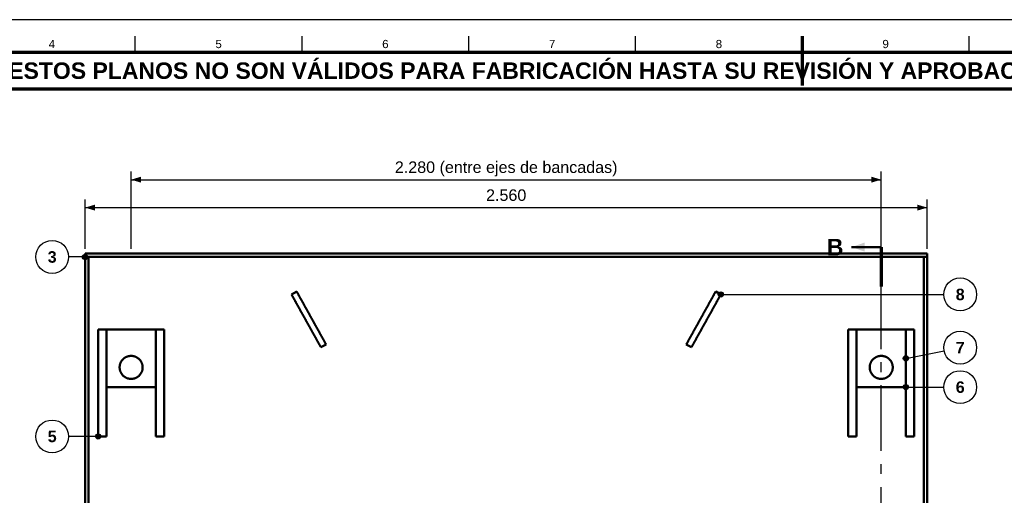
# Model space of a CAD drawing. Header units: millimetres. Extents: x 0 to 841, y 0 to 594.
# Tile 6 of 7: x 188 to 487, y 449 to 594. Entities that reach past the tile are written whole.
import ezdxf
from ezdxf.enums import TextEntityAlignment as Align

# ---------------------------------------------------------------- set-up
doc = ezdxf.new("R2010")
doc.units = ezdxf.units.MM
doc.linetypes.add('EJE', pattern=[31, 20, -4, 3, -4])
for name, color, linetype, lineweight in [('ACH', 7, 'CONTINUOUS', 13), ('CORTE', 7, 'EJE', 70), ('COTA', 7, 'CONTINUOUS', 25), ('EJE', 7, 'EJE', 25), ('FINA', 7, 'CONTINUOUS', 25), ('MARCO', 7, 'CONTINUOUS', 70), ('TXT', 7, 'CONTINUOUS', 25), ('VIS', 7, 'CONTINUOUS', 50)]:
    doc.layers.add(name, color=color, linetype=linetype, lineweight=lineweight)
doc.styles.add('STD', font='LiberationSans-Regular.ttf')
doc.styles.add('STDB', font='LiberationSans-Bold.ttf')

msp = doc.modelspace()

# ---------------------------------------------------------------- hatches: boundary and pattern name
at = {"layer": 'ACH'}
h = msp.add_hatch(color=7, dxfattribs=at)
h.dxf.hatch_style = 1
h.paths.add_polyline_path([(208.3, 521.84), (208.07, 522.4), (207.5, 522.64), (206.93, 522.4), (206.7, 521.84), (206.93, 521.27), (207.5, 521.04), (208.07, 521.27)])
h = msp.add_hatch(color=7, dxfattribs=at)
h.dxf.hatch_style = 1
h.paths.add_polyline_path([(401.55, 510.44), (401.32, 511.01), (400.75, 511.24), (400.19, 511.01), (399.95, 510.44), (400.19, 509.88), (400.75, 509.64), (401.32, 509.88)])
h = msp.add_hatch(color=7, dxfattribs=at)
h.dxf.hatch_style = 1
h.paths.add_polyline_path([(457.8, 491), (457.57, 491.57), (457, 491.8), (456.43, 491.57), (456.2, 491), (456.43, 490.44), (457, 490.2), (457.57, 490.44)])
h = msp.add_hatch(color=7, dxfattribs=at)
h.dxf.hatch_style = 1
h.paths.add_polyline_path([(457.8, 482.25), (457.57, 482.82), (457, 483.05), (456.43, 482.82), (456.2, 482.25), (456.43, 481.69), (457, 481.45), (457.57, 481.69)])
h = msp.add_hatch(color=7, dxfattribs=at)
h.dxf.hatch_style = 1
h.paths.add_polyline_path([(212.3, 467.25), (212.07, 467.82), (211.5, 468.05), (210.93, 467.82), (210.7, 467.25), (210.93, 466.69), (211.5, 466.45), (212.07, 466.69)])

# ---------------------------------------------------------------- linework, layer by layer
at = {"layer": 'CORTE'}
msp.add_line((449.5, 524.84), (449.5, 512.84), dxfattribs=at)
at = {"layer": 'COTA'}
for p, q in [((221.5, 524.34), (221.5, 547.84)), ((449.5, 524.34), (449.5, 547.84)), ((221.5, 545.34), (449.5, 545.34)), ((207.5, 524.34), (207.5, 539.34)), ((463.5, 524.34), (463.5, 539.34)), ((207.5, 536.84), (463.5, 536.84)), ((207.5, 521.84), (202.5, 521.84)), ((400.75, 510.44), (468.5, 510.44)), ((457, 491), (468.59, 493.29)), ((457, 482.25), (468.5, 482.25)), ((211.5, 467.25), (202.5, 467.25))]:
    msp.add_line(p, q, dxfattribs=at)
for centre in [(207.5, 521.84), (400.75, 510.44), (457, 491), (457, 482.25), (211.5, 467.25)]:
    msp.add_circle(centre, 0.8, dxfattribs=at)
for points in [[(221.5, 545.34), (224.5, 544.44), (224.5, 546.24)], [(449.5, 545.34), (446.5, 546.24), (446.5, 544.44)], [(207.5, 536.84), (210.5, 535.94), (210.5, 537.74)], [(463.5, 536.84), (460.5, 537.74), (460.5, 535.94)], [(440.5, 524.84), (444.5, 523.44), (444.5, 526.24)]]:
    msp.add_solid(points, dxfattribs=at)
at = {"layer": 'EJE'}
msp.add_line((449.5, 276.84), (449.5, 512.84), dxfattribs=at)
at = {"layer": 'FINA'}
for p, q in [((222.75, 584), (222.75, 589)), ((273.44, 584), (273.44, 589)), ((324.12, 584), (324.12, 589)), ((374.81, 584), (374.81, 589)), ((425.5, 584), (425.5, 589)), ((476.19, 584), (476.19, 589))]:
    msp.add_line(p, q, dxfattribs=at)
msp.add_lwpolyline([(0, 0), (841, 0), (841, 594), (0, 594)], close=True, dxfattribs=at)
for centre in [(197.5, 521.84), (473.5, 510.44), (473.5, 494.25), (473.5, 482.25), (197.5, 467.25)]:
    msp.add_circle(centre, 5, dxfattribs=at)
at = {"layer": 'MARCO'}
msp.add_line((425.5, 589), (425.5, 574), dxfattribs=at)
for points in [[(20, 10), (831, 10), (831, 584), (20, 584)], [(20, 573), (831, 573), (831, 584), (20, 584)]]:
    msp.add_lwpolyline(points, close=True, dxfattribs=at)
at = {"layer": 'VIS'}
msp.add_line((449.5, 524.84), (440.5, 524.84), dxfattribs=at)
for points in [[(207.5, 521.84), (207.5, 522.84)], [(207.5, 522.84), (463.5, 522.84)], [(207.5, 521.84), (463.5, 521.84)], [(207.5, 267.84), (207.5, 521.84)], [(207.5, 521.84), (208.5, 521.84)], [(208.5, 267.84), (208.5, 521.84)], [(462.5, 267.84), (462.5, 521.84)], [(462.5, 521.84), (463.5, 521.84)], [(463.5, 521.84), (463.5, 522.84)], [(463.5, 267.84), (463.5, 521.84)], [(270.25, 510.44), (271.82, 511.32)], [(270.25, 510.44), (270.3, 510.34), (270.36, 510.23), (270.42, 510.13), (270.48, 510.02), (270.54, 509.92), (270.6, 509.81), (270.65, 509.71), (270.71, 509.6), (270.77, 509.5), (270.83, 509.39), (270.89, 509.29), (270.95, 509.18), (271, 509.08), (271.06, 508.97), (271.12, 508.87), (271.18, 508.76), (271.24, 508.66), (271.3, 508.55), (271.36, 508.45), (271.41, 508.34), (271.47, 508.24), (271.53, 508.13), (271.59, 508.03), (271.65, 507.92), (271.71, 507.82), (271.76, 507.71), (271.82, 507.61), (271.88, 507.5), (271.94, 507.4), (272, 507.29), (272.06, 507.19), (272.11, 507.08), (272.17, 506.98), (272.23, 506.87), (272.29, 506.76), (272.35, 506.66), (272.41, 506.55), (272.46, 506.45), (272.52, 506.34), (272.58, 506.24), (272.64, 506.13), (272.7, 506.03), (272.76, 505.92), (272.82, 505.82), (272.87, 505.71), (272.93, 505.61), (272.99, 505.5), (273.05, 505.4), (273.11, 505.29), (273.17, 505.19), (273.22, 505.08), (273.28, 504.98), (273.34, 504.87), (273.4, 504.77), (273.46, 504.66), (273.52, 504.56), (273.57, 504.45), (273.63, 504.35), (273.69, 504.24), (273.75, 504.14), (273.81, 504.03), (273.87, 503.93), (273.92, 503.82), (273.98, 503.72), (274.04, 503.61), (274.1, 503.51), (274.16, 503.4), (274.22, 503.3), (274.28, 503.19), (274.33, 503.09), (274.39, 502.98), (274.45, 502.88), (274.51, 502.77), (274.57, 502.66), (274.63, 502.56), (274.68, 502.45), (274.74, 502.35), (274.8, 502.24), (274.86, 502.14), (274.92, 502.03), (274.98, 501.93), (275.03, 501.82), (275.09, 501.72), (275.15, 501.61), (275.21, 501.51), (275.27, 501.4), (275.33, 501.3), (275.38, 501.19), (275.44, 501.09), (275.5, 500.98), (275.56, 500.88), (275.62, 500.77), (275.68, 500.67), (275.74, 500.56), (275.79, 500.46), (275.85, 500.35), (275.91, 500.25), (275.97, 500.14), (276.03, 500.04), (276.09, 499.93), (276.14, 499.83), (276.2, 499.72), (276.26, 499.62), (276.32, 499.51), (276.38, 499.41), (276.44, 499.3), (276.49, 499.2), (276.55, 499.09), (276.61, 498.99), (276.67, 498.88), (276.73, 498.78), (276.79, 498.67), (276.85, 498.56), (276.9, 498.46), (276.96, 498.35), (277.02, 498.25), (277.08, 498.14), (277.14, 498.04), (277.2, 497.93), (277.25, 497.83), (277.31, 497.72), (277.37, 497.62), (277.43, 497.51), (277.49, 497.41), (277.55, 497.3), (277.6, 497.2), (277.66, 497.09), (277.72, 496.99), (277.78, 496.88), (277.84, 496.78), (277.9, 496.67), (277.95, 496.57), (278.01, 496.46), (278.07, 496.36), (278.13, 496.25), (278.19, 496.15), (278.25, 496.04), (278.31, 495.94), (278.36, 495.83), (278.42, 495.73), (278.48, 495.62), (278.54, 495.52), (278.6, 495.41), (278.66, 495.31), (278.71, 495.2), (278.77, 495.1), (278.83, 494.99), (278.89, 494.89), (278.95, 494.78), (279.01, 494.68), (279.06, 494.57), (279.12, 494.46), (279.18, 494.36)], [(271.82, 511.32), (271.88, 511.21), (271.94, 511.11), (271.99, 511), (272.05, 510.9), (272.11, 510.79), (272.17, 510.69), (272.23, 510.58), (272.29, 510.48), (272.34, 510.37), (272.4, 510.27), (272.46, 510.16), (272.52, 510.06), (272.58, 509.95), (272.64, 509.85), (272.69, 509.74), (272.75, 509.64), (272.81, 509.53), (272.87, 509.43), (272.93, 509.32), (272.99, 509.22), (273.05, 509.11), (273.1, 509.01), (273.16, 508.9), (273.22, 508.8), (273.28, 508.69), (273.34, 508.59), (273.4, 508.48), (273.45, 508.37), (273.51, 508.27), (273.57, 508.16), (273.63, 508.06), (273.69, 507.95), (273.75, 507.85), (273.8, 507.74), (273.86, 507.64), (273.92, 507.53), (273.98, 507.43), (274.04, 507.32), (274.1, 507.22), (274.15, 507.11), (274.21, 507.01), (274.27, 506.9), (274.33, 506.8), (274.39, 506.69), (274.45, 506.59), (274.51, 506.48), (274.56, 506.38), (274.62, 506.27), (274.68, 506.17), (274.74, 506.06), (274.8, 505.96), (274.86, 505.85), (274.91, 505.75), (274.97, 505.64), (275.03, 505.54), (275.09, 505.43), (275.15, 505.33), (275.21, 505.22), (275.26, 505.12), (275.32, 505.01), (275.38, 504.91), (275.44, 504.8), (275.5, 504.7), (275.56, 504.59), (275.62, 504.49), (275.67, 504.38), (275.73, 504.27), (275.79, 504.17), (275.85, 504.06), (275.91, 503.96), (275.97, 503.85), (276.02, 503.75), (276.08, 503.64), (276.14, 503.54), (276.2, 503.43), (276.26, 503.33), (276.32, 503.22), (276.37, 503.12), (276.43, 503.01), (276.49, 502.91), (276.55, 502.8), (276.61, 502.7), (276.67, 502.59), (276.72, 502.49), (276.78, 502.38), (276.84, 502.28), (276.9, 502.17), (276.96, 502.07), (277.02, 501.96), (277.08, 501.86), (277.13, 501.75), (277.19, 501.65), (277.25, 501.54), (277.31, 501.44), (277.37, 501.33), (277.43, 501.23), (277.48, 501.12), (277.54, 501.02), (277.6, 500.91), (277.66, 500.81), (277.72, 500.7), (277.78, 500.6), (277.83, 500.49), (277.89, 500.39), (277.95, 500.28), (278.01, 500.17), (278.07, 500.07), (278.13, 499.96), (278.18, 499.86), (278.24, 499.75), (278.3, 499.65), (278.36, 499.54), (278.42, 499.44), (278.48, 499.33), (278.54, 499.23), (278.59, 499.12), (278.65, 499.02), (278.71, 498.91), (278.77, 498.81), (278.83, 498.7), (278.89, 498.6), (278.94, 498.49), (279, 498.39), (279.06, 498.28), (279.12, 498.18), (279.18, 498.07), (279.24, 497.97), (279.29, 497.86), (279.35, 497.76), (279.41, 497.65), (279.47, 497.55), (279.53, 497.44), (279.59, 497.34), (279.64, 497.23), (279.7, 497.13), (279.76, 497.02), (279.82, 496.92), (279.88, 496.81), (279.94, 496.71), (280, 496.6), (280.05, 496.5), (280.11, 496.39), (280.17, 496.29), (280.23, 496.18), (280.29, 496.07), (280.35, 495.97), (280.4, 495.86), (280.46, 495.76), (280.52, 495.65), (280.58, 495.55), (280.64, 495.44), (280.7, 495.34), (280.75, 495.23)], [(399.18, 511.32), (399.12, 511.21), (399.06, 511.11), (399.01, 511), (398.95, 510.9), (398.89, 510.79), (398.83, 510.69), (398.77, 510.58), (398.71, 510.48), (398.66, 510.37), (398.6, 510.27), (398.54, 510.16), (398.48, 510.06), (398.42, 509.95), (398.36, 509.85), (398.31, 509.74), (398.25, 509.64), (398.19, 509.53), (398.13, 509.43), (398.07, 509.32), (398.01, 509.22), (397.95, 509.11), (397.9, 509.01), (397.84, 508.9), (397.78, 508.8), (397.72, 508.69), (397.66, 508.59), (397.6, 508.48), (397.55, 508.37), (397.49, 508.27), (397.43, 508.16), (397.37, 508.06), (397.31, 507.95), (397.25, 507.85), (397.2, 507.74), (397.14, 507.64), (397.08, 507.53), (397.02, 507.43), (396.96, 507.32), (396.9, 507.22), (396.85, 507.11), (396.79, 507.01), (396.73, 506.9), (396.67, 506.8), (396.61, 506.69), (396.55, 506.59), (396.49, 506.48), (396.44, 506.38), (396.38, 506.27), (396.32, 506.17), (396.26, 506.06), (396.2, 505.96), (396.14, 505.85), (396.09, 505.75), (396.03, 505.64), (395.97, 505.54), (395.91, 505.43), (395.85, 505.33), (395.79, 505.22), (395.74, 505.12), (395.68, 505.01), (395.62, 504.91), (395.56, 504.8), (395.5, 504.7), (395.44, 504.59), (395.38, 504.49), (395.33, 504.38), (395.27, 504.27), (395.21, 504.17), (395.15, 504.06), (395.09, 503.96), (395.03, 503.85), (394.98, 503.75), (394.92, 503.64), (394.86, 503.54), (394.8, 503.43), (394.74, 503.33), (394.68, 503.22), (394.63, 503.12), (394.57, 503.01), (394.51, 502.91), (394.45, 502.8), (394.39, 502.7), (394.33, 502.59), (394.28, 502.49), (394.22, 502.38), (394.16, 502.28), (394.1, 502.17), (394.04, 502.07), (393.98, 501.96), (393.92, 501.86), (393.87, 501.75), (393.81, 501.65), (393.75, 501.54), (393.69, 501.44), (393.63, 501.33), (393.57, 501.23), (393.52, 501.12), (393.46, 501.02), (393.4, 500.91), (393.34, 500.81), (393.28, 500.7), (393.22, 500.6), (393.17, 500.49), (393.11, 500.39), (393.05, 500.28), (392.99, 500.17), (392.93, 500.07), (392.87, 499.96), (392.82, 499.86), (392.76, 499.75), (392.7, 499.65), (392.64, 499.54), (392.58, 499.44), (392.52, 499.33), (392.46, 499.23), (392.41, 499.12), (392.35, 499.02), (392.29, 498.91), (392.23, 498.81), (392.17, 498.7), (392.11, 498.6), (392.06, 498.49), (392, 498.39), (391.94, 498.28), (391.88, 498.18), (391.82, 498.07), (391.76, 497.97), (391.71, 497.86), (391.65, 497.76), (391.59, 497.65), (391.53, 497.55), (391.47, 497.44), (391.41, 497.34), (391.36, 497.23), (391.3, 497.13), (391.24, 497.02), (391.18, 496.92), (391.12, 496.81), (391.06, 496.71), (391, 496.6), (390.95, 496.5), (390.89, 496.39), (390.83, 496.29), (390.77, 496.18), (390.71, 496.07), (390.65, 495.97), (390.6, 495.86), (390.54, 495.76), (390.48, 495.65), (390.42, 495.55), (390.36, 495.44), (390.3, 495.34), (390.25, 495.23)], [(400.75, 510.44), (400.7, 510.34), (400.64, 510.23), (400.58, 510.13), (400.52, 510.02), (400.46, 509.92), (400.4, 509.81), (400.35, 509.71), (400.29, 509.6), (400.23, 509.5), (400.17, 509.39), (400.11, 509.29), (400.05, 509.18), (400, 509.08), (399.94, 508.97), (399.88, 508.87), (399.82, 508.76), (399.76, 508.66), (399.7, 508.55), (399.64, 508.45), (399.59, 508.34), (399.53, 508.24), (399.47, 508.13), (399.41, 508.03), (399.35, 507.92), (399.29, 507.82), (399.24, 507.71), (399.18, 507.61), (399.12, 507.5), (399.06, 507.4), (399, 507.29), (398.94, 507.19), (398.89, 507.08), (398.83, 506.98), (398.77, 506.87), (398.71, 506.76), (398.65, 506.66), (398.59, 506.55), (398.54, 506.45), (398.48, 506.34), (398.42, 506.24), (398.36, 506.13), (398.3, 506.03), (398.24, 505.92), (398.18, 505.82), (398.13, 505.71), (398.07, 505.61), (398.01, 505.5), (397.95, 505.4), (397.89, 505.29), (397.83, 505.19), (397.78, 505.08), (397.72, 504.98), (397.66, 504.87), (397.6, 504.77), (397.54, 504.66), (397.48, 504.56), (397.43, 504.45), (397.37, 504.35), (397.31, 504.24), (397.25, 504.14), (397.19, 504.03), (397.13, 503.93), (397.08, 503.82), (397.02, 503.72), (396.96, 503.61), (396.9, 503.51), (396.84, 503.4), (396.78, 503.3), (396.72, 503.19), (396.67, 503.09), (396.61, 502.98), (396.55, 502.88), (396.49, 502.77), (396.43, 502.66), (396.37, 502.56), (396.32, 502.45), (396.26, 502.35), (396.2, 502.24), (396.14, 502.14), (396.08, 502.03), (396.02, 501.93), (395.97, 501.82), (395.91, 501.72), (395.85, 501.61), (395.79, 501.51), (395.73, 501.4), (395.67, 501.3), (395.62, 501.19), (395.56, 501.09), (395.5, 500.98), (395.44, 500.88), (395.38, 500.77), (395.32, 500.67), (395.26, 500.56), (395.21, 500.46), (395.15, 500.35), (395.09, 500.25), (395.03, 500.14), (394.97, 500.04), (394.91, 499.93), (394.86, 499.83), (394.8, 499.72), (394.74, 499.62), (394.68, 499.51), (394.62, 499.41), (394.56, 499.3), (394.51, 499.2), (394.45, 499.09), (394.39, 498.99), (394.33, 498.88), (394.27, 498.78), (394.21, 498.67), (394.15, 498.56), (394.1, 498.46), (394.04, 498.35), (393.98, 498.25), (393.92, 498.14), (393.86, 498.04), (393.8, 497.93), (393.75, 497.83), (393.69, 497.72), (393.63, 497.62), (393.57, 497.51), (393.51, 497.41), (393.45, 497.3), (393.4, 497.2), (393.34, 497.09), (393.28, 496.99), (393.22, 496.88), (393.16, 496.78), (393.1, 496.67), (393.05, 496.57), (392.99, 496.46), (392.93, 496.36), (392.87, 496.25), (392.81, 496.15), (392.75, 496.04), (392.69, 495.94), (392.64, 495.83), (392.58, 495.73), (392.52, 495.62), (392.46, 495.52), (392.4, 495.41), (392.34, 495.31), (392.29, 495.2), (392.23, 495.1), (392.17, 494.99), (392.11, 494.89), (392.05, 494.78), (391.99, 494.68), (391.94, 494.57), (391.88, 494.46), (391.82, 494.36)], [(399.18, 511.32), (400.75, 510.44)], [(211.5, 499.75), (214, 499.75)], [(211.5, 499.75), (211.5, 467.25)], [(214, 499.75), (214, 467.25)], [(214, 499.75), (229, 499.75)], [(214, 499.75), (214, 482.25)], [(229, 499.75), (231.5, 499.75)], [(229, 499.75), (229, 467.25)], [(229, 499.75), (229, 482.25)], [(231.5, 499.75), (231.5, 467.25)], [(439.5, 499.75), (442, 499.75)], [(439.5, 499.75), (439.5, 467.25)], [(442, 499.75), (442, 467.25)], [(442, 499.75), (457, 499.75)], [(442, 499.75), (442, 482.25)], [(457, 499.75), (459.5, 499.75)], [(457, 499.75), (457, 467.25)], [(457, 499.75), (457, 482.25)], [(459.5, 499.75), (459.5, 467.25)], [(280.75, 495.23), (279.18, 494.36)], [(391.82, 494.36), (390.25, 495.23)], [(221.5, 484.75), (221.38, 484.75), (221.26, 484.76), (221.14, 484.77), (221.02, 484.78), (220.9, 484.8), (220.78, 484.83), (220.67, 484.85), (220.55, 484.88), (220.44, 484.92), (220.32, 484.96), (220.21, 485), (220.1, 485.04), (219.99, 485.09), (219.88, 485.15), (219.78, 485.21), (219.67, 485.27), (219.57, 485.33), (219.47, 485.4), (219.38, 485.47), (219.28, 485.55), (219.19, 485.62), (219.1, 485.7), (219.01, 485.79), (218.93, 485.87), (218.85, 485.96), (218.77, 486.06), (218.7, 486.15), (218.63, 486.25), (218.56, 486.35), (218.5, 486.45), (218.44, 486.55), (218.38, 486.66), (218.33, 486.77), (218.28, 486.88), (218.24, 486.99), (218.19, 487.1), (218.16, 487.22), (218.12, 487.33), (218.09, 487.45), (218.07, 487.57), (218.05, 487.68), (218.03, 487.8), (218.02, 487.92), (218.01, 488.04), (218, 488.16), (218, 488.28), (218, 488.4), (218.01, 488.52), (218.02, 488.64), (218.04, 488.76), (218.06, 488.88), (218.08, 489), (218.11, 489.11), (218.14, 489.23), (218.18, 489.34), (218.21, 489.46), (218.26, 489.57), (218.31, 489.68), (218.36, 489.79), (218.41, 489.9), (218.47, 490), (218.53, 490.1), (218.6, 490.21), (218.66, 490.3), (218.74, 490.4), (218.81, 490.49), (218.89, 490.58), (218.97, 490.67), (219.06, 490.76), (219.14, 490.84), (219.23, 490.92), (219.33, 491), (219.42, 491.07), (219.52, 491.14), (219.62, 491.2), (219.72, 491.27), (219.83, 491.33), (219.94, 491.38), (220.04, 491.43), (220.15, 491.48), (220.27, 491.53), (220.38, 491.57), (220.49, 491.6), (220.61, 491.64), (220.73, 491.66), (220.84, 491.69), (220.96, 491.71), (221.08, 491.73), (221.2, 491.74), (221.32, 491.75), (221.44, 491.75), (221.56, 491.75), (221.68, 491.75), (221.8, 491.74), (221.92, 491.73), (222.04, 491.71), (222.16, 491.69), (222.27, 491.66), (222.39, 491.64), (222.51, 491.6), (222.62, 491.57), (222.73, 491.53), (222.85, 491.48), (222.96, 491.43), (223.06, 491.38), (223.17, 491.33), (223.28, 491.27), (223.38, 491.2), (223.48, 491.14), (223.58, 491.07), (223.67, 491), (223.77, 490.92), (223.86, 490.84), (223.94, 490.76), (224.03, 490.67), (224.11, 490.58), (224.19, 490.49), (224.26, 490.4), (224.34, 490.3), (224.4, 490.21), (224.47, 490.1), (224.53, 490), (224.59, 489.9), (224.64, 489.79), (224.69, 489.68), (224.74, 489.57), (224.79, 489.46), (224.82, 489.34), (224.86, 489.23), (224.89, 489.11), (224.92, 489), (224.94, 488.88), (224.96, 488.76), (224.98, 488.64), (224.99, 488.52), (225, 488.4), (225, 488.28), (225, 488.16), (224.99, 488.04), (224.98, 487.92), (224.97, 487.8), (224.95, 487.68), (224.93, 487.57), (224.91, 487.45), (224.88, 487.33), (224.84, 487.22), (224.81, 487.1), (224.76, 486.99), (224.72, 486.88), (224.67, 486.77), (224.62, 486.66), (224.56, 486.55), (224.5, 486.45), (224.44, 486.35), (224.37, 486.25), (224.3, 486.15), (224.23, 486.06), (224.15, 485.96), (224.07, 485.87), (223.99, 485.79), (223.9, 485.7), (223.81, 485.62), (223.72, 485.55), (223.62, 485.47), (223.53, 485.4), (223.43, 485.33), (223.33, 485.27), (223.22, 485.21), (223.12, 485.15), (223.01, 485.09), (222.9, 485.04), (222.79, 485), (222.68, 484.96), (222.56, 484.92), (222.45, 484.88), (222.33, 484.85), (222.22, 484.83), (222.1, 484.8), (221.98, 484.78), (221.86, 484.77), (221.74, 484.76), (221.62, 484.75), (221.5, 484.75)], [(449.5, 484.75), (449.38, 484.75), (449.26, 484.76), (449.14, 484.77), (449.02, 484.78), (448.9, 484.8), (448.78, 484.83), (448.67, 484.85), (448.55, 484.88), (448.44, 484.92), (448.32, 484.96), (448.21, 485), (448.1, 485.04), (447.99, 485.09), (447.88, 485.15), (447.78, 485.21), (447.67, 485.27), (447.57, 485.33), (447.47, 485.4), (447.38, 485.47), (447.28, 485.55), (447.19, 485.62), (447.1, 485.7), (447.01, 485.79), (446.93, 485.87), (446.85, 485.96), (446.77, 486.06), (446.7, 486.15), (446.63, 486.25), (446.56, 486.35), (446.5, 486.45), (446.44, 486.55), (446.38, 486.66), (446.33, 486.77), (446.28, 486.88), (446.24, 486.99), (446.19, 487.1), (446.16, 487.22), (446.12, 487.33), (446.09, 487.45), (446.07, 487.57), (446.05, 487.68), (446.03, 487.8), (446.02, 487.92), (446.01, 488.04), (446, 488.16), (446, 488.28), (446, 488.4), (446.01, 488.52), (446.02, 488.64), (446.04, 488.76), (446.06, 488.88), (446.08, 489), (446.11, 489.11), (446.14, 489.23), (446.18, 489.34), (446.21, 489.46), (446.26, 489.57), (446.31, 489.68), (446.36, 489.79), (446.41, 489.9), (446.47, 490), (446.53, 490.1), (446.6, 490.21), (446.66, 490.3), (446.74, 490.4), (446.81, 490.49), (446.89, 490.58), (446.97, 490.67), (447.06, 490.76), (447.14, 490.84), (447.23, 490.92), (447.33, 491), (447.42, 491.07), (447.52, 491.14), (447.62, 491.2), (447.72, 491.27), (447.83, 491.33), (447.94, 491.38), (448.04, 491.43), (448.15, 491.48), (448.27, 491.53), (448.38, 491.57), (448.49, 491.6), (448.61, 491.64), (448.73, 491.66), (448.84, 491.69), (448.96, 491.71), (449.08, 491.73), (449.2, 491.74), (449.32, 491.75), (449.44, 491.75), (449.56, 491.75), (449.68, 491.75), (449.8, 491.74), (449.92, 491.73), (450.04, 491.71), (450.16, 491.69), (450.27, 491.66), (450.39, 491.64), (450.51, 491.6), (450.62, 491.57), (450.73, 491.53), (450.85, 491.48), (450.96, 491.43), (451.06, 491.38), (451.17, 491.33), (451.28, 491.27), (451.38, 491.2), (451.48, 491.14), (451.58, 491.07), (451.67, 491), (451.77, 490.92), (451.86, 490.84), (451.94, 490.76), (452.03, 490.67), (452.11, 490.58), (452.19, 490.49), (452.26, 490.4), (452.34, 490.3), (452.4, 490.21), (452.47, 490.1), (452.53, 490), (452.59, 489.9), (452.64, 489.79), (452.69, 489.68), (452.74, 489.57), (452.79, 489.46), (452.82, 489.34), (452.86, 489.23), (452.89, 489.11), (452.92, 489), (452.94, 488.88), (452.96, 488.76), (452.98, 488.64), (452.99, 488.52), (453, 488.4), (453, 488.28), (453, 488.16), (452.99, 488.04), (452.98, 487.92), (452.97, 487.8), (452.95, 487.68), (452.93, 487.57), (452.91, 487.45), (452.88, 487.33), (452.84, 487.22), (452.81, 487.1), (452.76, 486.99), (452.72, 486.88), (452.67, 486.77), (452.62, 486.66), (452.56, 486.55), (452.5, 486.45), (452.44, 486.35), (452.37, 486.25), (452.3, 486.15), (452.23, 486.06), (452.15, 485.96), (452.07, 485.87), (451.99, 485.79), (451.9, 485.7), (451.81, 485.62), (451.72, 485.55), (451.62, 485.47), (451.53, 485.4), (451.43, 485.33), (451.33, 485.27), (451.22, 485.21), (451.12, 485.15), (451.01, 485.09), (450.9, 485.04), (450.79, 485), (450.68, 484.96), (450.56, 484.92), (450.45, 484.88), (450.33, 484.85), (450.22, 484.83), (450.1, 484.8), (449.98, 484.78), (449.86, 484.77), (449.74, 484.76), (449.62, 484.75), (449.5, 484.75)], [(214, 482.25), (229, 482.25)], [(442, 482.25), (457, 482.25)], [(211.5, 467.25), (214, 467.25)], [(229, 467.25), (231.5, 467.25)], [(439.5, 467.25), (442, 467.25)], [(457, 467.25), (459.5, 467.25)]]:
    msp.add_lwpolyline(points, dxfattribs=at)

# ---------------------------------------------------------------- texts
at = {"layer": 'TXT'}
for s, height, style, p in [('4', 2.5, 'STD', (197.41, 586.6)), ('5', 2.5, 'STD', (248.09, 586.6)), ('6', 2.5, 'STD', (298.78, 586.6)), ('7', 2.5, 'STD', (349.47, 586.6)), ('8', 2.5, 'STD', (400.16, 586.6)), ('9', 2.5, 'STD', (450.84, 586.6)), ('ESTOS PLANOS NO SON VÁLIDOS PARA FABRICACIÓN HASTA SU REVISIÓN Y APROBACIÓN POR UN INGENIERO CALCULISTA HABILITADO.', 5, 'STDB', (425.5, 578.5)), ('B', 5, 'STDB', (435.5, 524.84)), ('3', 3.5, 'STDB', (197.5, 521.84)), ('8', 3.5, 'STDB', (473.5, 510.44)), ('7', 3.5, 'STDB', (473.5, 494.25)), ('6', 3.5, 'STDB', (473.5, 482.25)), ('5', 3.5, 'STDB', (197.5, 467.25))]:
    msp.add_text(s, height=height, dxfattribs=dict(at, style=style)).set_placement(p, align=Align.MIDDLE_CENTER)
at = {"layer": 'TXT', "style": 'STD'}
for s, p in [('2.280 (entre ejes de bancadas)', (335.5, 546.34)), ('2.560', (335.5, 537.84))]:
    msp.add_text(s, height=3.5, dxfattribs=at).set_placement(p, align=Align.BOTTOM_CENTER)

doc.saveas('drawing.dxf')
